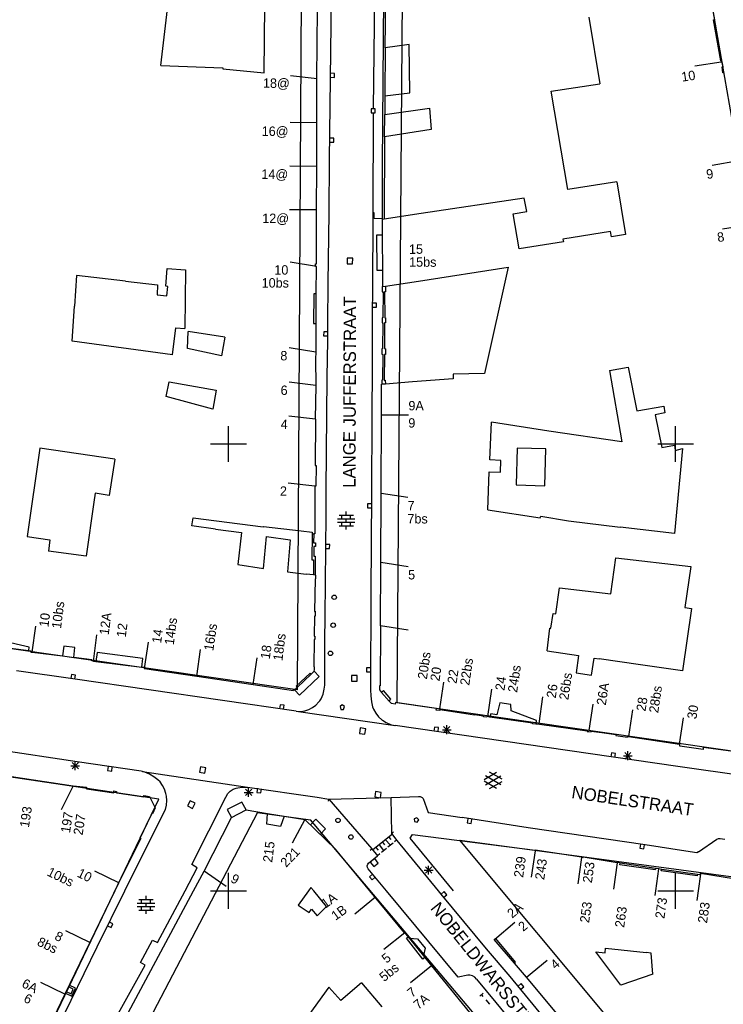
# Model space of a CAD drawing. Header units: millimetres. Extents: x 135944 to 142000, y 454200 to 456692.
# Tile 103 of 185: x 137027 to 137105, y 456087 to 456197. Entities that reach past the tile are written whole.
import ezdxf
from ezdxf.enums import TextEntityAlignment as Align

# ---------------------------------------------------------------- set-up
doc = ezdxf.new("R2010")
doc.units = ezdxf.units.MM
doc.layers.add('TotaalGBKN2013_Bistad', color=251, linetype='Continuous')
doc.layers.add('TotaalGBKN2013X$0$Contouren', color=251, linetype='Continuous')
doc.styles.add('TotaalGBKN2013X$0$GBKN binnenstad 2009$0$Standard', font='txt')

msp = doc.modelspace()

# ---------------------------------------------------------------- linework, layer by layer
at = {"layer": 'TotaalGBKN2013_Bistad'}
for p, q in [((137042.42, 456192.36), (137043.34, 456200)), ((137061.31, 456181.78), (137061.51, 456200)), ((137066.2, 456187.56), (137066.36, 456200)), ((137067.32, 456200), (137067.2, 456181.24)), ((137067.52, 456194.34), (137067.58, 456200)), ((137104.38, 456197.47), (137103.95, 456200)), ((137053.99, 456191.53), (137054.05, 456199.06)), ((137059.89, 456190.89), (137059.97, 456198.66)), ((137090.3, 456197.77), (137091.52, 456190.3)), ((137104.25, 456197.46), (137104.38, 456197.47)), ((137105.06, 456192.89), (137104.25, 456197.46)), ((137067.52, 456194.34), (137067.47, 456188.96)), ((137070.22, 456194.72), (137067.52, 456194.34)), ((137070.29, 456189.29), (137070.22, 456194.72)), ((137105.11, 456192.74), (137102.14, 456192.28)), ((137105.09, 456192.89), (137105.06, 456192.89)), ((137105.12, 456192.74), (137105.09, 456192.89)), ((137105.22, 456192.77), (137105.12, 456192.74)), ((137105.32, 456192.22), (137105.22, 456192.77)), ((137042.42, 456192.36), (137049.36, 456192.09)), ((137049.36, 456192.09), (137049.37, 456191.98)), ((137049.37, 456191.98), (137053.99, 456191.53)), ((137105.2, 456192.2), (137105.32, 456192.22)), ((137105.3, 456191.54), (137105.2, 456192.2)), ((137059.9, 456190.85), (137056.92, 456191.2)), ((137059.88, 456185.94), (137059.89, 456190.89)), ((137061.86, 456191.47), (137061.41, 456191.48)), ((137061.41, 456191.03), (137061.86, 456191.02)), ((137061.86, 456191.02), (137061.86, 456191.47)), ((137105.39, 456191.54), (137105.3, 456191.54)), ((137086.09, 456189.5), (137091.52, 456190.3)), ((137087.94, 456178.46), (137086.09, 456189.5)), ((137067.47, 456188.96), (137070.29, 456189.29)), ((137067.47, 456188.96), (137067.47, 456186.86)), ((137066.39, 456187.49), (137065.94, 456187.49)), ((137065.94, 456187.49), (137065.95, 456187.04)), ((137066.4, 456187.04), (137066.39, 456187.49)), ((137067.47, 456186.86), (137072.47, 456187.59)), ((137072.47, 456187.59), (137072.68, 456185.21)), ((137065.95, 456187.04), (137066.4, 456187.04)), ((137066.17, 456187.02), (137066.13, 456175.87)), ((137067.46, 456184.38), (137067.47, 456186.86)), ((137059.89, 456185.94), (137056.89, 456185.96)), ((137059.87, 456181.06), (137059.88, 456185.94)), ((137072.68, 456185.21), (137067.46, 456184.38)), ((137061.78, 456184.22), (137061.33, 456184.23)), ((137061.77, 456183.77), (137061.78, 456184.22)), ((137067.46, 456184.38), (137067.41, 456175.16)), ((137061.33, 456183.78), (137061.77, 456183.77)), ((137061.27, 456175.83), (137061.31, 456181.78)), ((137107.05, 456181.67), (137104.08, 456181.18)), ((137059.86, 456181.06), (137056.86, 456181.08)), ((137059.85, 456176.19), (137059.87, 456181.06)), ((137067.2, 456181.24), (137067.2, 456175.2)), ((137093.44, 456179.35), (137087.94, 456178.46)), ((137093.44, 456179.35), (137094.39, 456173.46)), ((137083.07, 456177.52), (137071.54, 456175.78)), ((137083.35, 456176.01), (137083.07, 456177.52)), ((137059.83, 456176.19), (137056.83, 456176.21)), ((137059.83, 456170.17), (137059.85, 456176.19)), ((137061.15, 456168.02), (137061.27, 456175.83)), ((137066.13, 456175.87), (137066.11, 456167.03)), ((137066.29, 456175.87), (137066.13, 456175.87)), ((137066.29, 456175.22), (137066.29, 456175.87)), ((137067.2, 456175.2), (137066.29, 456175.22)), ((137067.19, 456175.12), (137067.18, 456172.16)), ((137067.2, 456175.2), (137067.19, 456175.12)), ((137067.41, 456175.16), (137067.19, 456175.12)), ((137071.54, 456175.78), (137067.41, 456175.16)), ((137081.83, 456175.77), (137083.35, 456176.01)), ((137082.51, 456171.84), (137081.83, 456175.77)), ((137108.21, 456174.52), (137105.25, 456174.04)), ((137066.59, 456173.41), (137067.18, 456173.42)), ((137066.61, 456169.41), (137066.59, 456173.41)), ((137092.73, 456173.76), (137087.39, 456172.92)), ((137087.39, 456172.92), (137087.46, 456172.64)), ((137092.83, 456173.2), (137092.73, 456173.76)), ((137094.39, 456173.46), (137092.83, 456173.2)), ((137067.18, 456172.16), (137067.21, 456170.31)), ((137087.46, 456172.64), (137082.51, 456171.84)), ((137063.27, 456170.79), (137063.26, 456170.17)), ((137063.89, 456170.78), (137063.27, 456170.79)), ((137063.88, 456170.16), (137063.89, 456170.78)), ((137042.98, 456167.67), (137043.12, 456169.62)), ((137043.12, 456169.62), (137045.2, 456169.48)), ((137056.89, 456170.38), (137059.85, 456169.9)), ((137059.72, 456169.92), (137059.73, 456170.15)), ((137059.72, 456169.87), (137059.72, 456169.92)), ((137059.84, 456169.88), (137059.72, 456169.87)), ((137059.73, 456170.15), (137059.83, 456170.17)), ((137059.82, 456166.8), (137059.84, 456169.88)), ((137063.26, 456170.17), (137063.88, 456170.16)), ((137067.21, 456170.31), (137067.22, 456167.62)), ((137071.23, 456168.22), (137081.29, 456169.79)), ((137081.29, 456169.79), (137078.64, 456157.9)), ((137032.98, 456168.87), (137032.76, 456165.43)), ((137038.48, 456168.23), (137032.98, 456168.87)), ((137045.2, 456169.48), (137045.11, 456162.91)), ((137067.21, 456169.42), (137066.61, 456169.41)), ((137038.48, 456168.23), (137042.07, 456167.81)), ((137042.07, 456167.81), (137042.02, 456166.68)), ((137043.21, 456167.64), (137042.98, 456167.67)), ((137043.11, 456166.59), (137043.21, 456167.64)), ((137061.11, 456163.47), (137061.15, 456168.02)), ((137067.22, 456167.62), (137067.17, 456167.61)), ((137067.17, 456167.61), (137067.17, 456167.03)), ((137067.22, 456167.62), (137067.55, 456167.67)), ((137067.55, 456167.67), (137071.23, 456168.22)), ((137067.55, 456167.67), (137067.57, 456167.03)), ((137042.02, 456166.68), (137043.11, 456166.59)), ((137059.53, 456166.8), (137059.52, 456163.47)), ((137059.82, 456166.8), (137059.53, 456166.8)), ((137059.8, 456163.47), (137059.82, 456166.8)), ((137066.11, 456167.03), (137066.08, 456164.85)), ((137067.17, 456167.03), (137067.29, 456167.03)), ((137067.29, 456167.03), (137067.27, 456164.11)), ((137067.57, 456167.03), (137067.45, 456167.01)), ((137067.45, 456167.01), (137067.47, 456164.12)), ((137032.5, 456161.52), (137032.76, 456165.43)), ((137066.55, 456165.76), (137066.1, 456165.76)), ((137066.1, 456165.31), (137066.55, 456165.31)), ((137066.55, 456165.31), (137066.55, 456165.76)), ((137066.08, 456164.85), (137066.06, 456158.52)), ((137067.27, 456164.11), (137067.17, 456164.1)), ((137067.17, 456164.1), (137067.17, 456163.54)), ((137067.47, 456164.12), (137067.56, 456164.12)), ((137067.56, 456164.12), (137067.56, 456163.55)), ((137043.73, 456159.97), (137044.11, 456162.99)), ((137044.11, 456162.99), (137045.11, 456162.91)), ((137059.52, 456163.47), (137059.8, 456163.47)), ((137059.79, 456160.3), (137059.8, 456163.47)), ((137061.11, 456161.58), (137061.11, 456163.47)), ((137067.17, 456163.54), (137067.25, 456163.55)), ((137067.25, 456163.55), (137067.24, 456160.64)), ((137067.45, 456163.55), (137067.44, 456160.67)), ((137067.56, 456163.55), (137067.45, 456163.55)), ((137045.4, 456160.7), (137045.5, 456162.6)), ((137049.6, 456161.94), (137045.5, 456162.6)), ((137049.6, 456161.94), (137049.21, 456159.85)), ((137060.66, 456162.56), (137060.64, 456162.11)), ((137060.64, 456162.11), (137061.09, 456162.1)), ((137061.11, 456162.55), (137060.66, 456162.56)), ((137043.73, 456159.97), (137032.5, 456161.52)), ((137056.79, 456160.78), (137059.75, 456160.3)), ((137061.05, 456157.46), (137061.11, 456161.58)), ((137049.21, 456159.85), (137045.4, 456160.7)), ((137059.78, 456159.5), (137059.79, 456160.3)), ((137067.14, 456160.64), (137067.13, 456160.04)), ((137067.13, 456160.04), (137067.25, 456160.01)), ((137067.24, 456160.64), (137067.14, 456160.64)), ((137067.25, 456160.01), (137067.24, 456157.14)), ((137067.45, 456160.01), (137067.42, 456157.15)), ((137067.44, 456160.67), (137067.54, 456160.65)), ((137067.55, 456160.03), (137067.45, 456160.01)), ((137067.54, 456160.65), (137067.55, 456160.03)), ((137059.82, 456156.56), (137059.78, 456159.5)), ((137066.06, 456158.52), (137066.01, 456153.18)), ((137092.62, 456158.24), (137094.7, 456158.61)), ((137094.7, 456158.61), (137095.66, 456153.72)), ((137060.93, 456144.82), (137061.05, 456157.46)), ((137078.64, 456157.9), (137075.12, 456157.83)), ((137075.12, 456157.83), (137075.13, 456157.29)), ((137092.62, 456158.24), (137094, 456150.25)), ((137043.02, 456155.33), (137043.35, 456156.95)), ((137043.35, 456156.95), (137048.61, 456156.03)), ((137059.78, 456156.56), (137056.8, 456156.91)), ((137059.73, 456152.77), (137059.82, 456156.56)), ((137067.1, 456153.27), (137067.11, 456156.68)), ((137067.11, 456156.68), (137067.15, 456156.68)), ((137067.24, 456157.14), (137067.13, 456157.13)), ((137067.13, 456157.13), (137067.15, 456156.68)), ((137067.54, 456156.71), (137067.15, 456156.68)), ((137067.42, 456157.15), (137067.51, 456157.16)), ((137067.51, 456157.16), (137067.54, 456156.71)), ((137070.57, 456156.94), (137067.54, 456156.71)), ((137075.13, 456157.29), (137070.57, 456156.94)), ((137048.26, 456153.9), (137043.02, 456155.33)), ((137048.61, 456156.03), (137048.26, 456153.9)), ((137095.66, 456153.72), (137098.7, 456154.25)), ((137098.7, 456154.25), (137098.8, 456153.49)), ((137059.74, 456152.77), (137056.76, 456153.12)), ((137066.01, 456153.18), (137066, 456144.38)), ((137067.06, 456144.47), (137067.1, 456153.27)), ((137067.12, 456153.27), (137070.12, 456153.26)), ((137098.8, 456153.49), (137097.72, 456153.27)), ((137097.72, 456153.27), (137098.45, 456149.59)), ((137050, 456150), (137050, 456152)), ((137059.73, 456152.77), (137059.68, 456147.6)), ((137079.23, 456148.23), (137079.42, 456152.45)), ((137085.82, 456151.44), (137079.42, 456152.45)), ((137100, 456150), (137100, 456152)), ((137094, 456150.25), (137085.82, 456151.44)), ((137048, 456150), (137050, 456150)), ((137050, 456150), (137052, 456150)), ((137050, 456148), (137050, 456150)), ((137098, 456150), (137100, 456150)), ((137098.45, 456149.59), (137099.87, 456149.86)), ((137099.87, 456149.86), (137099.96, 456149.29)), ((137100, 456150), (137102, 456150)), ((137100, 456148), (137100, 456150)), ((137028.9, 456149.55), (137027.47, 456139.65)), ((137037.28, 456148.3), (137028.9, 456149.55)), ((137082.3, 456149.52), (137082.18, 456145.44)), ((137085.48, 456149.45), (137082.3, 456149.52)), ((137085.37, 456145.3), (137085.48, 456149.45)), ((137100.79, 456149.5), (137099.89, 456139.97)), ((137099.96, 456149.29), (137100.79, 456149.5)), ((137037.28, 456148.3), (137036.66, 456144.24)), ((137059.68, 456147.6), (137059.79, 456147.58)), ((137059.79, 456147.58), (137059.76, 456145.29)), ((137080.45, 456148.15), (137079.23, 456148.23)), ((137080.42, 456146.85), (137080.45, 456148.15)), ((137078.99, 456142.64), (137079.17, 456146.87)), ((137079.17, 456146.87), (137080.42, 456146.85)), ((137059.65, 456145.28), (137056.67, 456145.63)), ((137059.76, 456145.29), (137059.64, 456145.28)), ((137059.64, 456145.28), (137059.67, 456139.95)), ((137082.18, 456145.44), (137085.37, 456145.3)), ((137035.09, 456144.49), (137034.94, 456143.5)), ((137036.66, 456144.24), (137035.09, 456144.49)), ((137060.91, 456142.11), (137060.93, 456144.82)), ((137066, 456144.38), (137065.92, 456133.4)), ((137067.03, 456136.73), (137067.06, 456144.47)), ((137070.04, 456144.02), (137067.07, 456144.47)), ((137034.94, 456143.5), (137034.06, 456137.45)), ((137065.98, 456143.32), (137065.53, 456143.32)), ((137065.53, 456143.32), (137065.53, 456142.87)), ((137060.81, 456130.7), (137060.91, 456142.11)), ((137062.36, 456142.04), (137063.96, 456142.04)), ((137062.66, 456141.64), (137062.66, 456142.04)), ((137063.16, 456142.04), (137063.16, 456142.44)), ((137063.66, 456141.64), (137063.66, 456142.04)), ((137065.53, 456142.87), (137065.98, 456142.87)), ((137078.99, 456142.64), (137084.86, 456141.73)), ((137045.91, 456140.83), (137046.05, 456141.73)), ((137046.05, 456141.73), (137053.89, 456140.73)), ((137062.18, 456141.64), (137064.14, 456141.64)), ((137062.18, 456141.24), (137064.14, 456141.24)), ((137062.66, 456140.84), (137062.66, 456141.24)), ((137063.16, 456141.24), (137063.16, 456141.64)), ((137063.66, 456140.84), (137063.66, 456141.24)), ((137084.86, 456141.73), (137084.92, 456141.92)), ((137084.92, 456141.92), (137088.02, 456141.39)), ((137088.02, 456141.39), (137093.8, 456140.7)), ((137048.53, 456140.47), (137045.91, 456140.83)), ((137048.53, 456140.47), (137051.45, 456140.08)), ((137051.45, 456140.08), (137051.05, 456136.53)), ((137053.89, 456140.73), (137053.92, 456140.78)), ((137053.92, 456140.78), (137058.14, 456140.27)), ((137058.14, 456140.27), (137059.34, 456140.14)), ((137059.36, 456139.96), (137059.33, 456137.03)), ((137059.34, 456140.14), (137059.36, 456139.96)), ((137059.36, 456139.96), (137059.53, 456139.96)), ((137059.53, 456139.96), (137059.51, 456138.94)), ((137059.67, 456139.95), (137059.53, 456139.96)), ((137062.36, 456140.84), (137063.96, 456140.84)), ((137063.16, 456140.44), (137063.16, 456140.84)), ((137099.89, 456139.97), (137093.8, 456140.7)), ((137027.47, 456139.65), (137030.01, 456139.27)), ((137030.01, 456139.27), (137029.85, 456138.02)), ((137053.91, 456136.07), (137054.24, 456139.65)), ((137054.24, 456139.65), (137056.9, 456139.29)), ((137056.9, 456139.29), (137056.58, 456135.69)), ((137059.51, 456138.94), (137059.71, 456138.94)), ((137059.71, 456138.94), (137059.71, 456138.54)), ((137061.32, 456138.76), (137060.86, 456138.77)), ((137061.31, 456138.31), (137061.32, 456138.76)), ((137034.06, 456137.45), (137029.85, 456138.02)), ((137059.55, 456138.52), (137059.53, 456137.45)), ((137059.71, 456138.54), (137059.55, 456138.52)), ((137060.86, 456138.32), (137061.31, 456138.31)), ((137051.05, 456136.53), (137053.91, 456136.07)), ((137059.33, 456137.03), (137059.49, 456137.05)), ((137059.49, 456137.05), (137059.49, 456135.35)), ((137059.53, 456137.45), (137059.7, 456137.46)), ((137059.7, 456137.46), (137059.69, 456135.33)), ((137067, 456129.65), (137067.03, 456136.73)), ((137070.09, 456136.27), (137067.03, 456136.73)), ((137092.77, 456133.22), (137093.33, 456137.27)), ((137093.33, 456137.27), (137101.7, 456136.28)), ((137056.58, 456135.69), (137058.69, 456135.45)), ((137059.49, 456135.35), (137058.69, 456135.45)), ((137101.7, 456136.28), (137101.02, 456131.69)), ((137059.69, 456135.33), (137059.49, 456135.35)), ((137059.68, 456134.9), (137059.63, 456131.27)), ((137059.73, 456134.9), (137059.68, 456134.9)), ((137059.69, 456135.33), (137059.72, 456135.33)), ((137059.72, 456135.33), (137059.73, 456134.9)), ((137065.92, 456133.4), (137065.89, 456122.48)), ((137086.59, 456131), (137087.01, 456133.9)), ((137087.01, 456133.9), (137092.77, 456133.22)), ((137059.63, 456131.27), (137059.7, 456131.28)), ((137059.7, 456131.28), (137059.68, 456130.75)), ((137086.06, 456129.39), (137086.31, 456131.02)), ((137086.31, 456131.02), (137086.59, 456131)), ((137101.8, 456131.6), (137100.76, 456124.63)), ((137101.02, 456131.69), (137101.8, 456131.6)), ((137059.61, 456130.74), (137059.58, 456128.5)), ((137059.68, 456130.75), (137059.61, 456130.74)), ((137060.76, 456127.98), (137060.81, 456130.7)), ((137028.05, 456126.7), (137028.43, 456129.63)), ((137067, 456129.65), (137066.97, 456122.94)), ((137070.09, 456129.18), (137067, 456129.65)), ((137085.62, 456126.85), (137085.93, 456129.38)), ((137085.93, 456129.38), (137086.06, 456129.39)), ((137021.11, 456127.7), (137027.68, 456126.88)), ((137027.71, 456127.28), (137024.64, 456127.98)), ((137034.88, 456125.67), (137035.26, 456128.64)), ((137040.6, 456124.87), (137041.04, 456127.84)), ((137059.58, 456128.14), (137059.53, 456125.07)), ((137059.58, 456128.5), (137059.66, 456128.49)), ((137059.66, 456128.14), (137059.58, 456128.14)), ((137059.66, 456128.49), (137059.66, 456128.14)), ((137060.79, 456125.76), (137060.76, 456127.98)), ((137027.68, 456126.88), (137027.71, 456127.28)), ((137027.68, 456126.88), (137027.88, 456126.86)), ((137027.88, 456126.86), (137027.89, 456126.72)), ((137027.89, 456126.72), (137028.05, 456126.7)), ((137028.05, 456126.7), (137031.44, 456126.28)), ((137031.57, 456127.37), (137031.44, 456126.28)), ((137032.82, 456127.21), (137031.57, 456127.37)), ((137032.68, 456126.12), (137032.82, 456127.21)), ((137035.3, 456126.65), (137035.17, 456125.66)), ((137040.41, 456125.99), (137035.3, 456126.65)), ((137046.44, 456124.02), (137046.87, 456126.99)), ((137085.62, 456126.85), (137089.13, 456126.32)), ((137031.44, 456126.28), (137032.68, 456126.12)), ((137034.73, 456125.86), (137032.68, 456126.12)), ((137034.71, 456125.72), (137034.73, 456125.86)), ((137034.88, 456125.69), (137034.71, 456125.72)), ((137034.88, 456125.69), (137035.17, 456125.66)), ((137035.17, 456125.66), (137040.29, 456125.04)), ((137040.29, 456125.04), (137040.41, 456125.99)), ((137052.75, 456123.09), (137053.19, 456126.06)), ((137060.77, 456123), (137060.79, 456125.76)), ((137089.13, 456126.32), (137088.89, 456124.4)), ((137090.6, 456124.14), (137090.9, 456126.04)), ((137090.9, 456126.04), (137091.47, 456125.96)), ((137096.08, 456125.3), (137091.47, 456125.96)), ((137032.84, 456123.68), (137026.3, 456124.61)), ((137040.29, 456125.04), (137040.56, 456125.01)), ((137040.56, 456125.01), (137040.55, 456124.88)), ((137040.55, 456124.88), (137040.6, 456124.87)), ((137040.6, 456124.87), (137046.44, 456124.02)), ((137059.13, 456124.36), (137057.57, 456122.89)), ((137059.24, 456124.24), (137059.13, 456124.36)), ((137059.59, 456124.57), (137059.24, 456124.24)), ((137059.53, 456125.07), (137059.57, 456125.07)), ((137059.59, 456124.7), (137059.55, 456124.62)), ((137059.55, 456124.62), (137059.59, 456124.57)), ((137059.57, 456125.07), (137059.59, 456124.7)), ((137060.14, 456123.99), (137059.59, 456124.57)), ((137065.87, 456124.95), (137065.42, 456124.96)), ((137065.42, 456124.96), (137065.42, 456124.51)), ((137065.42, 456124.51), (137065.87, 456124.5)), ((137088.89, 456124.4), (137090.6, 456124.14)), ((137100.76, 456124.63), (137096.08, 456125.3)), ((137032.43, 456124.22), (137032.37, 456123.77)), ((137032.88, 456124.15), (137032.43, 456124.22)), ((137032.81, 456123.71), (137032.88, 456124.15)), ((137057.57, 456120.09), (137032.84, 456123.68)), ((137046.44, 456124.02), (137052.75, 456123.09)), ((137057.69, 456122.74), (137059.24, 456124.24)), ((137057.95, 456121.89), (137060.14, 456123.99)), ((137063.76, 456124.09), (137063.75, 456123.47)), ((137063.75, 456123.47), (137064.37, 456123.46)), ((137064.38, 456124.08), (137063.76, 456124.09)), ((137064.37, 456123.46), (137064.38, 456124.08)), ((137073.65, 456120.36), (137074.09, 456123.33)), ((137052.75, 456123.09), (137057.27, 456122.43)), ((137057.27, 456122.43), (137057.28, 456122.54)), ((137057.28, 456122.54), (137057.4, 456122.47)), ((137057.4, 456122.47), (137057.69, 456122.74)), ((137057.95, 456121.89), (137057.4, 456122.47)), ((137057.57, 456122.89), (137057.69, 456122.74)), ((137060.57, 456122.01), (137060.71, 456122.56)), ((137060.71, 456122.56), (137060.77, 456123)), ((137065.89, 456122.48), (137065.9, 456121.81)), ((137066.9, 456122.94), (137066.87, 456122.5)), ((137066.87, 456122.5), (137067.12, 456122.21)), ((137066.97, 456122.94), (137066.9, 456122.94)), ((137067.35, 456122.4), (137067.12, 456122.21)), ((137067.12, 456122.21), (137067.96, 456121.24)), ((137068.15, 456121.44), (137067.35, 456122.4)), ((137078.99, 456119.49), (137079.44, 456122.55)), ((137059.77, 456120.78), (137060.1, 456121.13)), ((137060.1, 456121.13), (137060.2, 456121.25)), ((137060.2, 456121.25), (137060.35, 456121.49)), ((137060.35, 456121.49), (137060.57, 456122.01)), ((137065.9, 456121.81), (137065.99, 456121.15)), ((137065.99, 456121.15), (137066.12, 456120.6)), ((137067.96, 456121.24), (137068.15, 456121.44)), ((137068.21, 456120.95), (137067.96, 456121.24)), ((137068.68, 456121.09), (137068.62, 456120.9)), ((137073.27, 456120.42), (137068.68, 456121.09)), ((137084.73, 456118.74), (137085.17, 456121.71)), ((137055.77, 456120.82), (137055.7, 456120.38)), ((137056.21, 456120.76), (137055.77, 456120.82)), ((137056.15, 456120.31), (137056.21, 456120.76)), ((137057.57, 456120.09), (137068.65, 456118.49)), ((137057.57, 456120.09), (137058.04, 456120.08)), ((137058.04, 456120.08), (137058.52, 456120.14)), ((137058.52, 456120.14), (137058.97, 456120.28)), ((137058.97, 456120.28), (137059.39, 456120.5)), ((137059.39, 456120.5), (137059.77, 456120.78)), ((137062.72, 456120.8), (137062.47, 456120.62)), ((137062.47, 456120.62), (137062.57, 456120.3)), ((137062.57, 456120.3), (137062.87, 456120.3)), ((137062.97, 456120.62), (137062.72, 456120.8)), ((137062.87, 456120.3), (137062.97, 456120.62)), ((137066.12, 456120.6), (137066.22, 456120.31)), ((137066.22, 456120.31), (137066.47, 456119.87)), ((137068.62, 456120.9), (137068.21, 456120.95)), ((137073.24, 456120.22), (137073.27, 456120.42)), ((137073.63, 456120.17), (137073.24, 456120.22)), ((137073.64, 456120.28), (137073.63, 456120.17)), ((137073.64, 456120.28), (137077.51, 456119.7)), ((137080.34, 456121.03), (137080.01, 456119.7)), ((137081.58, 456120.86), (137080.34, 456121.03)), ((137081.6, 456120.13), (137081.58, 456120.86)), ((137084.43, 456119.05), (137081.6, 456120.13)), ((137090.33, 456117.94), (137090.78, 456120.9)), ((137094.76, 456117.28), (137095.22, 456120.25)), ((137066.47, 456119.87), (137066.79, 456119.48)), ((137066.79, 456119.48), (137067.16, 456119.14)), ((137067.16, 456119.14), (137067.22, 456119.09)), ((137067.22, 456119.09), (137067.65, 456118.82)), ((137078.52, 456119.56), (137077.51, 456119.7)), ((137078.51, 456119.48), (137078.52, 456119.56)), ((137078.9, 456119.42), (137078.51, 456119.48)), ((137078.91, 456119.5), (137078.9, 456119.42)), ((137078.99, 456119.49), (137078.91, 456119.5)), ((137079.24, 456119.45), (137078.99, 456119.49)), ((137079.32, 456119.82), (137079.24, 456119.45)), ((137084.01, 456118.77), (137079.24, 456119.45)), ((137080.01, 456119.7), (137079.32, 456119.82)), ((137084.4, 456118.72), (137084.43, 456119.05)), ((137100.44, 456116.4), (137100.9, 456119.36)), ((137064.73, 456118.22), (137064.64, 456117.61)), ((137065.34, 456118.13), (137064.73, 456118.22)), ((137065.25, 456117.52), (137065.34, 456118.13)), ((137067.65, 456118.82), (137068.11, 456118.62)), ((137068.11, 456118.62), (137068.59, 456118.5)), ((137068.59, 456118.5), (137068.65, 456118.49)), ((137100.24, 456113.9), (137068.65, 456118.49)), ((137073.05, 456118.32), (137072.98, 456117.88)), ((137073.49, 456118.26), (137073.05, 456118.32)), ((137073.43, 456117.81), (137073.49, 456118.26)), ((137073.92, 456118.03), (137074.92, 456118.03)), ((137074.06, 456117.68), (137074.77, 456118.39)), ((137074.77, 456117.68), (137074.06, 456118.39)), ((137074.42, 456117.53), (137074.42, 456118.53)), ((137083.99, 456118.69), (137084.01, 456118.77)), ((137084.38, 456118.64), (137083.99, 456118.69)), ((137084.4, 456118.72), (137084.38, 456118.64)), ((137084.43, 456118.71), (137084.4, 456118.72)), ((137084.42, 456118.65), (137084.43, 456118.71)), ((137084.77, 456118.6), (137084.42, 456118.65)), ((137084.78, 456118.66), (137084.77, 456118.6)), ((137084.78, 456118.66), (137090.12, 456117.89)), ((137090.12, 456117.89), (137090.11, 456117.83)), ((137090.11, 456117.83), (137090.31, 456117.81)), ((137090.31, 456117.81), (137090.55, 456117.78)), ((137090.55, 456117.78), (137090.55, 456117.86)), ((137090.55, 456117.86), (137091.74, 456117.72)), ((137064.64, 456117.61), (137065.25, 456117.52)), ((137091.74, 456117.72), (137093.32, 456117.48)), ((137093.32, 456117.48), (137093.3, 456117.39)), ((137093.3, 456117.39), (137094.61, 456117.19)), ((137094.61, 456117.19), (137094.62, 456117.27)), ((137094.62, 456117.27), (137094.75, 456117.25)), ((137094.75, 456117.25), (137100.44, 456116.41)), ((137033.08, 456114.43), (137018.44, 456116.62)), ((137094.66, 456114.61), (137094.66, 456115.61)), ((137100.48, 456116.4), (137100.44, 456116.41)), ((137100.46, 456116.2), (137100.48, 456116.4)), ((137103.07, 456115.82), (137100.46, 456116.2)), ((137103.1, 456116.02), (137103.07, 456115.82)), ((137108.84, 456115.26), (137103.1, 456116.02)), ((137032.85, 456113.5), (137032.85, 456114.5)), ((137092.83, 456115.44), (137092.76, 456115)), ((137093.27, 456115.38), (137092.83, 456115.44)), ((137093.21, 456114.93), (137093.27, 456115.38)), ((137094.16, 456115.11), (137095.16, 456115.11)), ((137094.31, 456114.75), (137095.01, 456115.46)), ((137095.01, 456114.75), (137094.31, 456115.46)), ((137032.35, 456114), (137033.35, 456114)), ((137032.5, 456113.65), (137033.21, 456114.35)), ((137033.21, 456113.65), (137032.5, 456114.35)), ((137040.23, 456113.39), (137033.08, 456114.43)), ((137036.55, 456113.9), (137036.48, 456113.46)), ((137036.48, 456113.46), (137036.93, 456113.39)), ((137036.93, 456113.39), (137036.99, 456113.84)), ((137040.38, 456113.35), (137040.23, 456113.39)), ((137040.38, 456113.35), (137052.14, 456111.59)), ((137040.64, 456113.28), (137040.38, 456113.35)), ((137046.85, 456113.87), (137046.74, 456113.26)), ((137047.46, 456113.76), (137046.85, 456113.87)), ((137047.35, 456113.15), (137047.46, 456113.76)), ((137113.64, 456111.99), (137100.24, 456113.9)), ((137025.71, 456112.81), (137032.61, 456111.76)), ((137041.17, 456113.06), (137040.64, 456113.28)), ((137041.66, 456112.77), (137041.17, 456113.06)), ((137042.11, 456112.41), (137041.66, 456112.77)), ((137042.35, 456112.18), (137042.11, 456112.41)), ((137046.74, 456113.26), (137047.35, 456113.15)), ((137078.59, 456112.47), (137079.99, 456113.28)), ((137079.99, 456111.45), (137078.59, 456112.26)), ((137080.46, 456111.87), (137078.73, 456112.87)), ((137078.73, 456111.86), (137080.46, 456112.86)), ((137080.59, 456112.49), (137079.2, 456113.29)), ((137079.2, 456111.44), (137080.59, 456112.24)), ((137032.61, 456111.76), (137031.29, 456109.05)), ((137032.61, 456111.76), (137034.13, 456111.59)), ((137034.13, 456111.59), (137034.13, 456111.4)), ((137034.13, 456111.4), (137037.16, 456110.98)), ((137037.16, 456110.98), (137037.18, 456111.17)), ((137037.18, 456111.17), (137037.46, 456111.11)), ((137042.63, 456111.79), (137042.35, 456112.18)), ((137042.85, 456111.36), (137042.63, 456111.79)), ((137043, 456110.9), (137042.85, 456111.36)), ((137049.94, 456110.9), (137050.2, 456111.16)), ((137050.2, 456111.16), (137050.51, 456111.36)), ((137050.51, 456111.36), (137050.86, 456111.5)), ((137050.86, 456111.5), (137051.05, 456111.53)), ((137051.05, 456111.53), (137051.52, 456111.61)), ((137051.52, 456111.61), (137052, 456111.61)), ((137051.89, 456110.66), (137052.6, 456111.37)), ((137052.6, 456110.66), (137051.89, 456111.37)), ((137052, 456111.61), (137052.14, 456111.59)), ((137052.14, 456111.59), (137059.91, 456110.48)), ((137052.25, 456110.52), (137052.25, 456111.52)), ((137053.24, 456111.47), (137053.17, 456111.02)), ((137053.62, 456110.96), (137053.68, 456111.4)), ((137037.46, 456111.11), (137037.49, 456110.95)), ((137037.49, 456110.95), (137040.53, 456110.52)), ((137040.53, 456110.52), (137040.54, 456110.67)), ((137040.54, 456110.67), (137041.15, 456110.56)), ((137041.15, 456110.56), (137041.79, 456109.29)), ((137043.06, 456110.6), (137043, 456110.9)), ((137043.1, 456110.09), (137043.06, 456110.6)), ((137043.07, 456109.59), (137043.1, 456110.09)), ((137045.72, 456110.07), (137045.43, 456109.52)), ((137046.27, 456109.79), (137045.72, 456110.07)), ((137045.9, 456102.95), (137049.71, 456110.47)), ((137049.71, 456110.47), (137049.94, 456110.9)), ((137051.75, 456111.02), (137052.75, 456111.02)), ((137053.17, 456111.02), (137053.62, 456110.96)), ((137059.91, 456110.48), (137061.23, 456110.27)), ((137061.19, 456110.02), (137061.23, 456110.27)), ((137061.23, 456110.27), (137068.2, 456110.46)), ((137061.23, 456110.27), (137066.04, 456104.7)), ((137066.45, 456111.11), (137066.36, 456110.5)), ((137066.36, 456110.5), (137066.98, 456110.41)), ((137067.07, 456111.02), (137066.45, 456111.11)), ((137066.98, 456110.41), (137067.07, 456111.02)), ((137068.2, 456110.46), (137071.23, 456110.57)), ((137068.27, 456106.43), (137068.2, 456110.46)), ((137071.23, 456110.57), (137071.45, 456110.55)), ((137071.45, 456110.55), (137071.66, 456110.45)), ((137071.66, 456110.45), (137071.78, 456110.33)), ((137071.78, 456110.33), (137072.32, 456108.75)), ((137038.45, 456100.1), (137042.95, 456109.09)), ((137041.79, 456109.29), (137041.51, 456108.61)), ((137042.95, 456109.09), (137043.07, 456109.59)), ((137045.43, 456109.52), (137045.98, 456109.23)), ((137045.98, 456109.23), (137046.27, 456109.79)), ((137051.49, 456109.91), (137049.85, 456109.09)), ((137049.85, 456109.09), (137050.33, 456108.22)), ((137050.33, 456108.22), (137051.96, 456109.07)), ((137051.96, 456109.07), (137051.49, 456109.91)), ((137051.96, 456109.07), (137054.35, 456108.67)), ((137041.43, 456108.67), (137040.09, 456105.91)), ((137041.51, 456108.61), (137041.43, 456108.67)), ((137047.26, 456102.2), (137050.33, 456108.22)), ((137054.27, 456107.46), (137054.35, 456108.67)), ((137054.35, 456108.67), (137056.21, 456108.36)), ((137056.21, 456108.36), (137055.83, 456107.19)), ((137056.21, 456108.36), (137058.54, 456107.97)), ((137058.54, 456107.97), (137057.1, 456105.34)), ((137061.96, 456104.66), (137058.54, 456107.97)), ((137059.76, 456108.01), (137059.15, 456107.38)), ((137059.76, 456108.01), (137060.86, 456106.95)), ((137071.08, 456108.18), (137070.77, 456108.06)), ((137070.77, 456108.06), (137070.79, 456107.75)), ((137071.27, 456107.95), (137071.08, 456108.18)), ((137071.09, 456107.67), (137071.27, 456107.95)), ((137072.32, 456108.75), (137076.13, 456108.19)), ((137083.51, 456107.04), (137076.13, 456108.19)), ((137076.75, 456108.05), (137076.69, 456107.61)), ((137077.13, 456107.54), (137077.2, 456107.99)), ((137055.83, 456107.19), (137054.27, 456107.46)), ((137060.86, 456106.95), (137060.25, 456106.32)), ((137070.79, 456107.75), (137071.09, 456107.67)), ((137076.69, 456107.61), (137077.13, 456107.54)), ((137096.59, 456105.14), (137083.51, 456107.04)), ((137040.19, 456105.86), (137037.71, 456100.86)), ((137040.09, 456105.91), (137040.19, 456105.86)), ((137068.34, 456106.33), (137066.13, 456104.58)), ((137067.57, 456105.72), (137068.07, 456105.13)), ((137067.94, 456106.01), (137068.16, 456105.76)), ((137068.46, 456106.59), (137068.27, 456106.43)), ((137068.88, 456105.64), (137068.27, 456106.43)), ((137068.81, 456105.7), (137068.55, 456105.49)), ((137073.49, 456100), (137068.88, 456105.64)), ((137070.3, 456105.9), (137070.56, 456106.31)), ((137075.15, 456100), (137070.3, 456105.9)), ((137070.56, 456106.31), (137084.29, 456104.54)), ((137102.57, 456104.37), (137104.61, 456105.79)), ((137104.61, 456105.79), (137104.79, 456105.85)), ((137104.79, 456105.85), (137104.98, 456105.86)), ((137104.98, 456105.86), (137105.5, 456105.78)), ((137065.82, 456100), (137061.96, 456104.66)), ((137065.84, 456104.55), (137066.04, 456104.7)), ((137066.04, 456104.7), (137066.65, 456103.91)), ((137066.47, 456104.84), (137066.73, 456104.54)), ((137066.83, 456105.13), (137067.34, 456104.5)), ((137067.67, 456104.74), (137067.12, 456104.28)), ((137067.21, 456105.43), (137067.44, 456105.15)), ((137068.41, 456105.35), (137067.82, 456104.87)), ((137089.48, 456103.76), (137084.29, 456104.54)), ((137096.08, 456105.21), (137096.01, 456104.76)), ((137096.01, 456104.76), (137096.46, 456104.69)), ((137096.46, 456104.69), (137096.52, 456105.14)), ((137101.14, 456104.43), (137096.59, 456105.14)), ((137065.65, 456103.1), (137066.65, 456103.91)), ((137066.35, 456103.6), (137065.86, 456103.22)), ((137066.73, 456103.11), (137066.35, 456103.6)), ((137066.93, 456104.13), (137066.65, 456103.91)), ((137084.28, 456104.49), (137083.86, 456101.52)), ((137089.47, 456103.74), (137089.05, 456100.77)), ((137089.48, 456103.76), (137089.65, 456103.71)), ((137089.65, 456103.71), (137089.67, 456103.79)), ((137089.67, 456103.79), (137093.47, 456103.17)), ((137102.36, 456104.25), (137101.14, 456104.43)), ((137102.57, 456104.37), (137102.36, 456104.25)), ((137045.14, 456100), (137046.51, 456102.56)), ((137046.51, 456102.56), (137045.9, 456102.95)), ((137065.51, 456102.81), (137065.57, 456103)), ((137065.53, 456102.62), (137065.51, 456102.81)), ((137065.63, 456102.46), (137065.53, 456102.62)), ((137065.57, 456103), (137065.65, 456103.1)), ((137067.67, 456100), (137065.63, 456102.46)), ((137065.86, 456103.22), (137066.24, 456102.73)), ((137066.24, 456102.73), (137066.73, 456103.11)), ((137072.02, 456101.96), (137072.73, 456102.67)), ((137072.73, 456101.96), (137072.02, 456102.67)), ((137072.37, 456101.81), (137072.37, 456102.81)), ((137093.46, 456103.14), (137093.05, 456100.17)), ((137093.79, 456103.12), (137093.47, 456103.17)), ((137093.77, 456102.89), (137093.79, 456103.12)), ((137097.71, 456102.33), (137093.77, 456102.89)), ((137093.79, 456103.12), (137097.79, 456102.54)), ((137097.79, 456102.54), (137097.71, 456102.33)), ((137098.1, 456102.45), (137097.76, 456100)), ((137097.79, 456102.54), (137098.11, 456102.49)), ((137098.11, 456102.49), (137098.45, 456102.44)), ((137098.4, 456102.23), (137098.45, 456102.44)), ((137098.45, 456102.44), (137102.45, 456101.86)), ((137037.74, 456100.88), (137035.04, 456102.19)), ((137046.08, 456100), (137047.26, 456102.2)), ((137049.74, 456100.48), (137047.27, 456102.19)), ((137050, 456100), (137050, 456102)), ((137066.12, 456101.87), (137065.78, 456101.58)), ((137065.78, 456101.58), (137066.06, 456101.23)), ((137066.06, 456101.23), (137066.41, 456101.52)), ((137071.87, 456102.31), (137072.87, 456102.31)), ((137102.41, 456101.66), (137098.4, 456102.23)), ((137100, 456100), (137100, 456102)), ((137102.45, 456101.86), (137102.41, 456101.66)), ((137102.45, 456101.86), (137102.73, 456101.82)), ((137102.8, 456101.88), (137102.54, 456100)), ((137102.77, 456101.94), (137102.73, 456101.82)), ((137109.01, 456100.95), (137102.77, 456101.94)), ((137037.71, 456100.86), (137037.3, 456100)), ((137059.22, 456100.37), (137058.95, 456100)), ((137059.53, 456100), (137059.22, 456100.37)), ((137037.3, 456100), (137034.49, 456094.21)), ((137035.32, 456093.75), (137038.4, 456100)), ((137038.4, 456100), (137038.45, 456100.1)), ((137038.5, 456085.85), (137046.08, 456100)), ((137039.98, 456099.03), (137041.58, 456099.03)), ((137040.28, 456098.63), (137040.28, 456099.03)), ((137040.78, 456099.03), (137040.78, 456099.43)), ((137041.28, 456098.63), (137041.28, 456099.03)), ((137042.05, 456094.2), (137045.14, 456100)), ((137048, 456100), (137050, 456100)), ((137048, 456100), (137050, 456100)), ((137050, 456100), (137052, 456100)), ((137050, 456100), (137052, 456100)), ((137050, 456098), (137050, 456100)), ((137058.95, 456100), (137057.8, 456098.38)), ((137060.97, 456098.26), (137059.53, 456100)), ((137066.42, 456099.28), (137064.11, 456097.37)), ((137069.7, 456095.31), (137065.82, 456100)), ((137075.67, 456090.32), (137067.67, 456100)), ((137073.78, 456099.64), (137073.49, 456100)), ((137074.12, 456099.91), (137073.78, 456099.62)), ((137078.87, 456093.52), (137073.78, 456099.64)), ((137074.07, 456099.28), (137074.41, 456099.56)), ((137074.41, 456099.56), (137074.12, 456099.91)), ((137097.76, 456100), (137097.68, 456099.48)), ((137098, 456100), (137100, 456100)), ((137098, 456100), (137100, 456100)), ((137100, 456100), (137102, 456100)), ((137100, 456100), (137102, 456100)), ((137100, 456098), (137100, 456100)), ((137102.54, 456100), (137102.39, 456098.91)), ((137039.8, 456098.63), (137041.76, 456098.63)), ((137039.8, 456098.23), (137041.76, 456098.23)), ((137040.28, 456097.83), (137040.28, 456098.23)), ((137040.78, 456098.23), (137040.78, 456098.63)), ((137041.28, 456097.83), (137041.28, 456098.23)), ((137057.8, 456098.38), (137059.01, 456097.59)), ((137059.01, 456097.59), (137059.29, 456097.94)), ((137059.29, 456097.94), (137059.92, 456097.21)), ((137059.92, 456097.21), (137060.97, 456098.26)), ((137039.98, 456097.83), (137041.58, 456097.83)), ((137040.78, 456097.43), (137040.78, 456097.83)), ((137036.47, 456096.09), (137036.88, 456095.89)), ((137037.07, 456096.3), (137036.67, 456096.5)), ((137036.88, 456095.89), (137037.07, 456096.3)), ((137079.74, 456094.56), (137082.04, 456096.49)), ((137034.5, 456094.2), (137031.8, 456095.52)), ((137069.71, 456095.31), (137067.37, 456093.43)), ((137069.7, 456095.31), (137070.08, 456094.85)), ((137069.92, 456094.72), (137070.08, 456094.85)), ((137071.75, 456092.37), (137069.92, 456094.72)), ((137070.08, 456094.85), (137071.95, 456092.53)), ((137070.25, 456094.71), (137071.13, 456094.62)), ((137071.13, 456094.62), (137072, 456093.58)), ((137079.72, 456094.56), (137079.85, 456094.65)), ((137079.85, 456094.65), (137082.06, 456092)), ((137029.32, 456081.44), (137035.32, 456093.75)), ((137034.49, 456094.21), (137031.69, 456088.43)), ((137040.14, 456091.98), (137041.51, 456094.48)), ((137041.51, 456094.48), (137042.05, 456094.2)), ((137072, 456093.58), (137071.79, 456092.75)), ((137081.49, 456090.4), (137078.87, 456093.52)), ((137081.98, 456091.9), (137079.72, 456094.56)), ((137092.11, 456093.06), (137092.17, 456093.59)), ((137092.17, 456093.59), (137096.71, 456093.1)), ((137071.95, 456092.53), (137071.75, 456092.37)), ((137071.95, 456092.53), (137072.71, 456091.6)), ((137093.87, 456089.43), (137091.08, 456093.17)), ((137091.08, 456093.17), (137092.11, 456093.06)), ((137097.26, 456093.04), (137096.71, 456093.1)), ((137097.46, 456090.69), (137097.26, 456093.04)), ((137037.68, 456086.3), (137040.67, 456091.69)), ((137040.67, 456091.69), (137040.14, 456091.98)), ((137072.71, 456091.6), (137070.37, 456089.71)), ((137072.71, 456091.6), (137078.56, 456084.45)), ((137082.06, 456092), (137081.98, 456091.9)), ((137083.33, 456090.32), (137081.98, 456091.9)), ((137083.33, 456090.32), (137085.63, 456092.25)), ((137076.77, 456090.55), (137075.67, 456090.32)), ((137077, 456090.55), (137076.77, 456090.55)), ((137077.28, 456090.48), (137077, 456090.55)), ((137077.54, 456090.33), (137077.28, 456090.48)), ((137077.74, 456090.12), (137077.54, 456090.33)), ((137089.07, 456081.24), (137081.49, 456090.4)), ((137087.11, 456085.82), (137083.33, 456090.32)), ((137097.46, 456090.69), (137093.87, 456089.43)), ((137031.69, 456088.43), (137028.99, 456089.74)), ((137032.64, 456089), (137032.09, 456089.26)), ((137061.22, 456089.21), (137054.98, 456080.58)), ((137062.55, 456087.74), (137061.22, 456089.21)), ((137064.87, 456089.7), (137062.55, 456087.74)), ((137064.87, 456089.7), (137067.14, 456087.01)), ((137077.74, 456090.12), (137079.91, 456087.52)), ((137082.74, 456089.62), (137082.39, 456089.33)), ((137082.68, 456088.98), (137083.03, 456089.27)), ((137083.03, 456089.27), (137082.74, 456089.62)), ((137031.69, 456088.43), (137028.51, 456081.86)), ((137031.84, 456088.73), (137032.39, 456088.47)), ((137032.39, 456088.47), (137032.64, 456089)), ((137078.1, 456088.21), (137078.48, 456088.53)), ((137078.29, 456088.37), (137078.45, 456088.18)), ((137078.77, 456087.8), (137079.18, 456087.32)), ((137079.91, 456087.52), (137086.26, 456079.78))]:
    msp.add_line(p, q, dxfattribs=at)
for centre in [(137061.82, 456132.85), (137061.71, 456129.72), (137061.4, 456126.57), (137062.25, 456107.88), (137063.69, 456106.02)]:
    msp.add_circle(centre, 0.25, dxfattribs=at)
msp.add_3dface([(137032.17, 456089.44), (137031.75, 456088.55), (137032.48, 456088.2), (137032.9, 456089.09)], dxfattribs=at)
at = {"layer": 'TotaalGBKN2013X$0$Contouren'}
for p, q in [((137118.9, 456113.82), (137090.66, 456276.58)), ((137058.21, 456212.54), (137057.67, 456122.48)), ((137069.47, 456204.82), (137068.81, 456121.08)), ((137057.67, 456122.48), (137009.67, 456129.41)), ((137068.81, 456121.08), (137118.9, 456113.82)), ((137042.22, 456110.26), (137001.13, 456116.39)), ((137021.4, 456066.85), (137042.22, 456110.26)), ((137053.25, 456108.75), (137029.63, 456063.66)), ((137053.25, 456108.75), (137059.18, 456107.94)), ((137136.5, 456016.22), (137059.18, 456107.94)), ((137075.88, 456105.66), (137137.67, 456097.41)), ((137138.98, 456030.08), (137075.88, 456105.66))]:
    msp.add_line(p, q, dxfattribs=at)

# ---------------------------------------------------------------- texts
at = {"layer": 'TotaalGBKN2013_Bistad', "style": 'TotaalGBKN2013X$0$GBKN binnenstad 2009$0$Standard'}
for s, height, rotation, p in [('10', 1.054, 8.7344, (137102.2, 456191.3)), ('18@', 1.054, 359.4631, (137056.85, 456190.36)), ('16@', 1.054, 359.6274, (137056.71, 456184.99)), ('14@', 1.054, 359.6274, (137056.67, 456180.18)), ('9', 1.05, 9.2443, (137104.21, 456180.29)), ('12@', 1.054, 359.6274, (137056.77, 456175.24)), ('8', 1.05, 9.2443, (137105.43, 456173.23)), ('10', 1.054, 359.8794, (137056.69, 456169.48)), ('10bs', 1.054, 359.8794, (137056.76, 456168.03)), ('8', 1.05, 359.6712, (137056.58, 456159.88)), ('6', 1.05, 359.2001, (137056.61, 456156.01)), ('4', 1.05, 359.2001, (137056.62, 456152.21)), ('2', 1.05, 359.2001, (137056.53, 456144.73)), ('193', 1.054, 81.2221, (137027.51, 456109.44)), ('197', 1.054, 81.2221, (137032.1, 456108.82)), ('207', 1.054, 81.2221, (137033.51, 456108.58)), ('215', 1.054, 82.489, (137054.66, 456105.53)), ('221', 1.054, 45.9866, (137057.7, 456104.62)), ('239', 1.054, 81.9535, (137082.75, 456103.84)), ('243', 1.054, 81.9628, (137085.11, 456103.58)), ('10bs', 1.054, 334.0768, (137032.59, 456100.89)), ('10', 1.054, 334.0768, (137034.62, 456101.41)), ('253', 1.054, 81.9628, (137090.44, 456103.23)), ('1A', 1.054, 35.654, (137061.94, 456099.43)), ('273', 1.054, 81.9628, (137098.55, 456099.24)), ('1B', 1.054, 35.654, (137063.06, 456098.07)), ('253', 1.054, 81.9628, (137090.13, 456098.77)), ('263', 1.054, 81.9628, (137094.05, 456098.24)), ('283', 1.054, 81.9628, (137103.32, 456098.73)), ('8bs', 1.054, 334.0768, (137030.78, 456093.42)), ('8', 1.05, 334.0768, (137031.39, 456094.72)), ('5', 1.05, 38.8908, (137067.94, 456092.73)), ('5bs', 1.054, 38.8908, (137068.84, 456091.61)), ('6A', 1.054, 334.1258, (137028.57, 456089)), ('7', 1.05, 38.8908, (137070.8, 456088.9)), ('6', 1.05, 333.5525, (137027.93, 456087.75)), ('7A', 1.054, 39.3271, (137072.22, 456088.16))]:
    msp.add_text(s, height=height, rotation=rotation, dxfattribs=at).set_placement(p, align=Align.MIDDLE_RIGHT)
for s, height, rotation, p in [('15', 1.054, 0.4711, (137070.18, 456171.8)), ('15bs', 1.054, 359.7479, (137070.2, 456170.37)), ('9A', 1.054, 359.7479, (137070.12, 456154.29)), ('9', 1.05, 359.7479, (137070.11, 456152.36)), ('7', 1.05, 359.8027, (137070.03, 456143.11)), ('7bs', 1.054, 359.8027, (137070.01, 456141.64)), ('5', 1.05, 359.7698, (137070.09, 456135.37)), ('10bs', 1.054, 82.7377, (137030.74, 456129.36)), ('10', 1.054, 82.7377, (137029.33, 456129.53)), ('12A', 1.054, 82.6711, (137036.07, 456128.64)), ('12', 1.054, 82.6711, (137037.98, 456128.39)), ('14bs', 1.054, 82.7377, (137043.35, 456127.53)), ('16bs', 1.054, 81.6762, (137047.77, 456126.87)), ('14', 1.054, 81.687, (137041.93, 456127.72)), ('18bs', 1.054, 82.7377, (137055.5, 456125.76)), ('18', 1.054, 81.6762, (137054.08, 456125.95)), ('20bs', 1.054, 81.6994, (137071.66, 456123.7)), ('22bs', 1.054, 81.6994, (137076.4, 456123.01)), ('20', 1.054, 81.687, (137073.07, 456123.49)), ('22', 1.054, 81.6994, (137074.98, 456123.21)), ('24bs', 1.054, 81.6994, (137081.75, 456122.22)), ('26bs', 1.054, 81.6994, (137087.48, 456121.38)), ('24', 1.054, 81.6994, (137080.33, 456122.43)), ('26', 1.054, 81.4654, (137086.07, 456121.59)), ('26A', 1.054, 81.4654, (137091.67, 456120.79)), ('28bs', 1.054, 81.6994, (137097.53, 456119.92)), ('28', 1.054, 81.1555, (137096.11, 456120.12)), ('30', 1.054, 81.1555, (137101.8, 456119.24)), ('9', 1.05, 332.4057, (137050.39, 456101.5)), ('2A', 1.054, 40.0118, (137081.38, 456097.28)), ('2', 1.05, 40.0118, (137082.62, 456095.8)), ('4', 1.05, 40.0118, (137086.22, 456091.56))]:
    msp.add_text(s, height=height, rotation=rotation, dxfattribs=at).set_placement(p, align=Align.MIDDLE_LEFT)
msp.add_text('LANGE JUFFERSTRAAT', height=1.4, rotation=89.7983, dxfattribs=at).set_placement((137064.24, 456155.81), align=Align.CENTER)
for s, rotation, p in [('NOBELSTRAAT', 351.558, (137088.3, 456110.38)), ('NOBELDWARSSTRAAT', 308.7866, (137072.51, 456098.02))]:
    msp.add_text(s, height=1.4, rotation=rotation, dxfattribs=at).set_placement(p)

doc.saveas('drawing.dxf')
